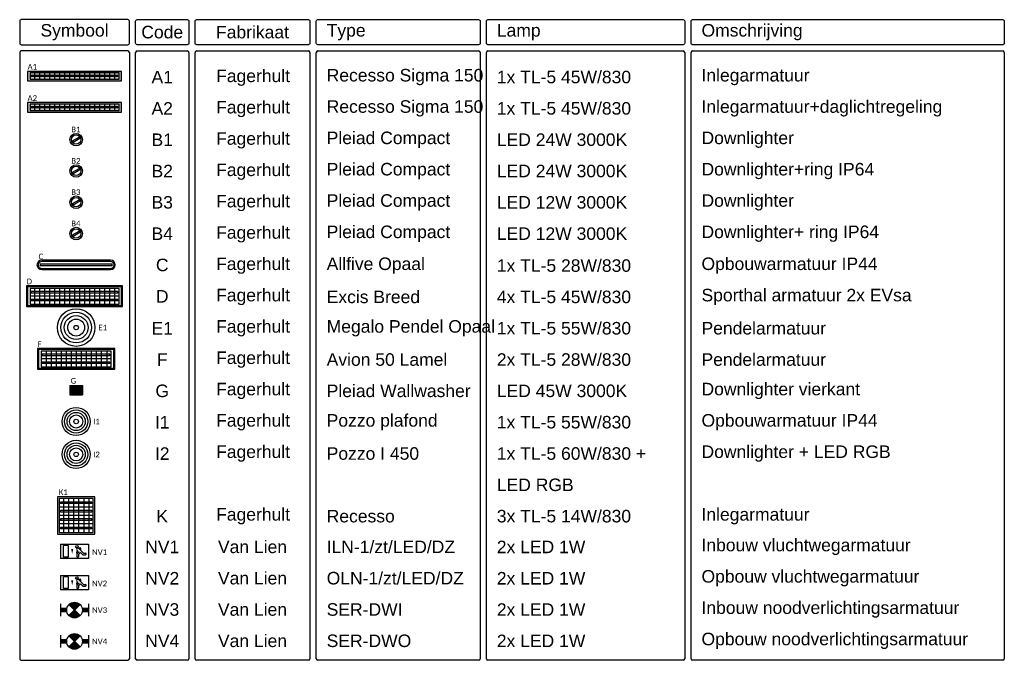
# Model space of a CAD drawing. Header units: millimetres. Extents: x -197899 to 120983, y -4228 to 45370.
# Tile 193 of 200: x 80386 to 96102, y 4024 to 14251. Entities that reach past the tile are written whole.
import ezdxf
from ezdxf.enums import TextEntityAlignment as Align

# ---------------------------------------------------------------- set-up
doc = ezdxf.new("R2010")
doc.units = ezdxf.units.MM
doc.layers.add('BL$5--Renvooi', color=150, linetype='Continuous')
doc.styles.add('STABICAD-018', font='calibri.ttf', dxfattribs={"height": 180})
doc.styles.get("Standard").update_dxf_attribs({"font": 'arial.ttf'})

# ---------------------------------------------------------------- blocks, each defined once
blk = doc.blocks.new('1115C2J')
at = {"color": 0, "linetype": 'Continuous'}
for p, q in [((-4.5, 5.5), (4.5, 5.5)), ((-4.5, 1), (-4.5, 5.5)), ((-2.68, 4.35), (-3.52, 4.35)), ((-2.88, 3.87), (-3.52, 3.87)), ((-1.27, 2.26), (-2.88, 3.87)), ((-1.94, 3.61), (-2.68, 4.35)), ((-1.24, 4.31), (-1.94, 3.61)), ((-1.37, 3.5), (-0.76, 4.11)), ((-1.23, 3.35), (-1.37, 3.5)), ((-1.24, 4.31), (-1.24, 4.91)), ((-0.87, 3.71), (-1.23, 3.35)), ((-0.65, 3.49), (-1.01, 3.13)), ((-0.76, 4.11), (-0.76, 4.91)), ((2, 5.15), (3.5, 5.15)), ((2, 1.35), (2, 5.15)), ((3.5, 5.15), (3.5, 1.35)), ((4.5, 1), (4.5, 5.5)), ((4.5, 1), (-4.5, 1)), ((-1.94, 2.93), (-2.04, 2.83)), ((-2.04, 2.83), (-2.04, 2.34)), ((-0.99, 2.14), (-1.84, 2.14)), ((-1.71, 2.7), (-1.72, 2.7)), ((-1.72, 2.7), (-1.72, 2.46)), ((-1.47, 2.46), (-1.72, 2.46)), ((-0.71, 2.83), (-1.01, 3.13)), ((2, 1.35), (3.5, 1.35))]:
    blk.add_line(p, q, dxfattribs=at)
blk.add_lwpolyline([(0.75, 4, 0, 0.7, 0), (0.75, 2.5, 0.7, 0.7, 0)], format="xyseb", dxfattribs=at)
blk.add_circle((-0.76, 1.75), 0.4, dxfattribs=at)
for centre, radius, start, end in [((-3.52, 4.11), 0.24, 90, 270), ((-1, 4.91), 0.24, 0, 180), ((-0.76, 3.6), 0.16, 315, 135), ((-1.84, 2.34), 0.2, 180, 270), ((-0.99, 2.54), 0.4, 225, 45)]:
    blk.add_arc(centre, radius, start, end, dxfattribs=at)
at = {"color": 0, "linetype": 'Continuous', "style": 'STABICAD-018'}
for tag, p in [('PANEL', (0, 15.17)), ('CIRCUIT', (0, 12.17)), ('SUBCIRCUIT', (4.5, 12.17)), ('LIGHTFIXTURECODE', (0, 8))]:
    blk.add_attdef(tag, text='', height=1.8, dxfattribs=at).set_placement(p, align=Align.MIDDLE)
blk = doc.blocks.new('E00018')
at = {"color": 0, "linetype": 'Continuous'}
for p, q in [((-1.77, -1.77), (1.77, 1.77)), ((1.77, -1.77), (-1.77, 1.77))]:
    blk.add_line(p, q, dxfattribs=at)
at = {"color": 0, "linetype": 'Continuous', "const_width": 2.5}
for points in [[(-0.88, 0.88, -0.198912), (0, 1.25, -0.198912), (0.88, 0.88, -1)], [(-0.88, -0.88, 0.198912), (0, -1.25, 0.198912), (0.88, -0.88, 1)]]:
    blk.add_lwpolyline(points, format="xyb", dxfattribs=at)
blk = doc.blocks.new('*U49')
at = {"color": 0, "linetype": 'ByBlock'}
for p, q in [((-4.5, 2), (-4.5, -2)), ((4.5, 2), (4.5, -2))]:
    blk.add_line(p, q, dxfattribs=at)
at = {"color": 0, "linetype": 'Continuous'}
blk.add_circle((0, 0), 2.5, dxfattribs=at)
at = {"color": 0, "linetype": 'ByBlock'}
for points in [[(-2.5, 0.75), (-4.5, 0.75), (-2.5, -0.75), (-4.5, -0.75)], [(2.5, 0.75), (4.5, 0.75), (2.5, -0.75), (4.5, -0.75)]]:
    blk.add_solid(points, dxfattribs=at)
blk.add_blockref('E00018', (0, 0), dxfattribs=at)
at = {"color": 0, "linetype": 'Continuous', "style": 'STABICAD-018'}
for tag, p in [('PANEL', (0, 8)), ('CIRCUIT', (0, 5)), ('SUBCIRCUIT', (4.5, 5)), ('LIGHTFIXTURECODE', (0, 0)), ('SWITCHCODE', (4.5, -3))]:
    blk.add_attdef(tag, text='', height=1.8, dxfattribs=at).set_placement(p, align=Align.MIDDLE)
blk = doc.blocks.new('IBA-1x58')
at = {"linetype": 'Continuous'}
h = blk.add_hatch(color=8, dxfattribs=at)
h.dxf.hatch_style = 1
h.paths.add_polyline_path([(-750, -75), (750, -75), (750, 75), (-750, 75)])
h.paths.add_polyline_path([(-710, -50), (-710, 50), (710, 50), (710, -50)], flags=16)
h.paths.add_polyline_path([(-690, -7.5), (-690, 7.5), (690, 7.5), (690, -7.5)], flags=0)
h = blk.add_hatch(color=0, dxfattribs=at)
h.dxf.hatch_style = 1
h.paths.add_polyline_path([(710, 50), (-710, 50), (-710, -50), (710, -50)])
h.paths.add_polyline_path([(690, 7.5), (690, -7.5), (-690, -7.5), (-690, 7.5)], flags=16)
h = blk.add_hatch(color=51, dxfattribs=at)
h.dxf.hatch_style = 1
h.paths.add_polyline_path([(-690, -7.5), (-690, 7.5), (690, 7.5), (690, -7.5)])
at = {"color": 1, "linetype": 'Continuous'}
for p, q in [((750, 75), (-750, 75)), ((-750, 75), (-750, -75)), ((710, 50), (-710, 50)), ((-710, 50), (-710, -50)), ((710, -50), (710, 50)), ((750, -75), (750, 75)), ((-750, -75), (750, -75)), ((-710, -50), (710, -50))]:
    blk.add_line(p, q, dxfattribs=at)
at = {"color": 51, "linetype": 'Continuous'}
for p, q in [((690, 7.5), (-690, 7.5)), ((-690, -7.5), (-690, 7.5)), ((690, 7.5), (690, -7.5)), ((690, -7.5), (-690, -7.5))]:
    blk.add_line(p, q, dxfattribs=at)
at = {"color": 8, "linetype": 'Continuous'}
for p, q in [((-640, 50), (-640, -50)), ((-560, 50), (-560, -50)), ((-480, 50), (-480, -50)), ((-400, 50), (-400, -50)), ((-320, 50), (-320, -50)), ((-240, 50), (-240, -50)), ((-160, 50), (-160, -50)), ((-80, 50), (-80, -50)), ((0, 50), (0, -50)), ((80, 50), (80, -50)), ((160, 50), (160, -50)), ((240, 50), (240, -50)), ((320, 50), (320, -50)), ((400, 50), (400, -50)), ((480, 50), (480, -50)), ((560, 50), (560, -50)), ((640, 50), (640, -50))]:
    blk.add_line(p, q, dxfattribs=at)
at = {"color": 0, "linetype": 'Continuous', "style": 'STABICAD-018'}
for tag, p in [('SWITCHCODE', (750, 75)), ('SUBCIRCUIT', (850, 75)), ('CIRCUIT', (650, 75))]:
    blk.add_attdef(tag, text='', height=180, dxfattribs=at).set_placement(p, align=Align.BOTTOM_RIGHT)
blk.add_attdef('LIGHTFIXTURECODE', text='', height=180, dxfattribs=at).set_placement((-750, 75), align=Align.BOTTOM_LEFT)
blk.add_attdef('PANEL', text='', height=180, dxfattribs=at).set_placement((0, -225), align=Align.MIDDLE)
blk = doc.blocks.new('*U512')
at = {"linetype": 'Continuous'}
for p, q in [((-57, -21), (47, 39)), ((-47, -39), (57, 21)), ((57, 21), (47, 39)), ((-57, -21), (-47, -39))]:
    blk.add_line(p, q, dxfattribs=at)
for radius in [100, 75]:
    blk.add_circle((0, 0), radius, dxfattribs=at)
at = {"color": 0, "linetype": 'Continuous', "style": 'STABICAD-018'}
for tag, p in [('LIGHTFIXTURECODE', (0, 225)), ('PANEL', (0, -225))]:
    blk.add_attdef(tag, text='', height=180, dxfattribs=at).set_placement(p, align=Align.MIDDLE)
for tag, p in [('CIRCUIT', (150, 0)), ('SWITCHCODE', (250, 0)), ('SUBCIRCUIT', (350, 0))]:
    blk.add_attdef(tag, text='', height=180, dxfattribs=at).set_placement(p, align=Align.MIDDLE_LEFT)
blk = doc.blocks.new('*U516')
at = {"linetype": 'Continuous'}
for p, q in [((575, 12.5), (-575, 12.5)), ((-575, 12.5), (-575, -12.5)), ((550, 75), (-550, 75)), ((550, 55), (-550, 55)), ((575, -12.5), (575, 12.5)), ((575, -12.5), (-575, -12.5)), ((-550, -55), (550, -55)), ((-550, -75), (550, -75))]:
    blk.add_line(p, q, dxfattribs=at)
for centre, radius, start, end in [((-550, 0), 75, 90, 270), ((-550, 0), 55, 90, 270), ((550, 0), 75, 270, 90), ((550, 0), 55, 270, 90)]:
    blk.add_arc(centre, radius, start, end, dxfattribs=at)
at = {"color": 0, "linetype": 'Continuous', "style": 'STABICAD-018'}
for tag, p in [('SWITCHCODE', (625, 75)), ('SUBCIRCUIT', (725, 75)), ('CIRCUIT', (525, 75))]:
    blk.add_attdef(tag, text='', height=180, dxfattribs=at).set_placement(p, align=Align.BOTTOM_RIGHT)
blk.add_attdef('LIGHTFIXTURECODE', text='', height=180, dxfattribs=at).set_placement((-625, 75), align=Align.BOTTOM_LEFT)
blk.add_attdef('PANEL', text='', height=180, dxfattribs=at).set_placement((0, -225), align=Align.MIDDLE)
blk = doc.blocks.new('*U506')
at = {"linetype": 'Continuous'}
for p, q in [((765, 165), (-765, 165)), ((-765, 165), (-765, -165)), ((765, -165), (765, 165)), ((750, 150), (-750, 150)), ((-750, 150), (-750, -150)), ((710, 125), (-710, 125)), ((-710, 125), (-710, -125)), ((710, 0), (-710, 0)), ((690, 75), (-690, 75)), ((-690, 75), (-690, 50)), ((690, 50), (-690, 50)), ((-640, 125), (-640, -125)), ((-560, 125), (-560, -125)), ((-480, 125), (-480, -125)), ((-400, 125), (-400, -125)), ((-320, 125), (-320, -125)), ((-240, 125), (-240, -125)), ((-160, 125), (-160, -125)), ((-80, 125), (-80, -125)), ((0, 125), (0, -125)), ((80, 125), (80, -125)), ((160, 125), (160, -125)), ((240, 125), (240, -125)), ((320, 125), (320, -125)), ((400, 125), (400, -125)), ((480, 125), (480, -125)), ((560, 125), (560, -125)), ((640, 125), (640, -125)), ((690, 50), (690, 75)), ((710, -125), (710, 125)), ((750, -150), (750, 150)), ((-750, -150), (750, -150)), ((-710, -125), (710, -125)), ((690, -50), (-690, -50)), ((-690, -75), (-690, -50)), ((690, -75), (-690, -75)), ((690, -50), (690, -75)), ((-765, -165), (765, -165))]:
    blk.add_line(p, q, dxfattribs=at)
at = {"color": 0, "linetype": 'Continuous', "style": 'STABICAD-018'}
for tag, p in [('SWITCHCODE', (765, 165)), ('SUBCIRCUIT', (865, 165)), ('CIRCUIT', (665, 165))]:
    blk.add_attdef(tag, text='', height=180, dxfattribs=at).set_placement(p, align=Align.BOTTOM_RIGHT)
blk.add_attdef('LIGHTFIXTURECODE', text='', height=180, dxfattribs=at).set_placement((-765, 165), align=Align.BOTTOM_LEFT)
blk.add_attdef('PANEL', text='', height=180, dxfattribs=at).set_placement((0, -315), align=Align.MIDDLE)
blk = doc.blocks.new('*U514')
for radius in [300, 245, 190, 135, 35]:
    blk.add_circle((0, 0), radius)
at = {"color": 0, "linetype": 'Continuous', "style": 'STABICAD-018'}
blk.add_attdef('CIRCUIT', text='', height=180, dxfattribs=at).set_placement((0, 299), align=Align.BOTTOM_RIGHT)
for tag, p in [('SWITCHCODE', (50, 299)), ('SUBCIRCUIT', (150, 299))]:
    blk.add_attdef(tag, text='', height=180, dxfattribs=at).set_placement(p, align=Align.BOTTOM_LEFT)
for tag, p in [('LIGHTFIXTURECODE', (0, -475)), ('PANEL', (0, -725))]:
    blk.add_attdef(tag, text='', height=180, dxfattribs=at).set_placement(p, align=Align.MIDDLE)
blk = doc.blocks.new('*U508')
at = {"linetype": 'Continuous'}
for p, q in [((-615, 165), (-615, -165)), ((615, 165), (-615, 165)), ((615, -165), (615, 165)), ((600, 150), (-600, 150)), ((-600, 150), (-600, -150)), ((560, 125), (-560, 125)), ((-560, 125), (-560, -125)), ((560, 0), (-560, 0)), ((540, 75), (-540, 75)), ((-540, 75), (-540, 50)), ((540, 50), (-540, 50)), ((-480, 125), (-480, -125)), ((-400, 125), (-400, -125)), ((-320, 125), (-320, -125)), ((-240, 125), (-240, -125)), ((-160, 125), (-160, -125)), ((-80, 125), (-80, -125)), ((0, 125), (0, -125)), ((80, 125), (80, -125)), ((160, 125), (160, -125)), ((240, 125), (240, -125)), ((320, 125), (320, -125)), ((400, 125), (400, -125)), ((490, 125), (490, -125)), ((540, 50), (540, 75)), ((560, -125), (560, 125)), ((600, -150), (600, 150)), ((-600, -150), (600, -150)), ((-560, -125), (560, -125)), ((540, -50), (-540, -50)), ((-540, -75), (-540, -50)), ((540, -75), (-540, -75)), ((540, -50), (540, -75)), ((-615, -165), (615, -165))]:
    blk.add_line(p, q, dxfattribs=at)
at = {"color": 0, "linetype": 'Continuous', "style": 'STABICAD-018'}
for tag, p in [('SWITCHCODE', (615, 165)), ('SUBCIRCUIT', (715, 165)), ('CIRCUIT', (515, 165))]:
    blk.add_attdef(tag, text='', height=180, dxfattribs=at).set_placement(p, align=Align.BOTTOM_RIGHT)
blk.add_attdef('LIGHTFIXTURECODE', text='', height=180, dxfattribs=at).set_placement((-615, 165), align=Align.BOTTOM_LEFT)
blk.add_attdef('PANEL', text='', height=180, dxfattribs=at).set_placement((0, -315), align=Align.MIDDLE)
blk = doc.blocks.new('OWA1-200')
at = {"linetype": 'Continuous'}
h = blk.add_hatch(color=0, dxfattribs=at)
h.dxf.hatch_style = 1
edge = h.paths.add_edge_path()
edge.add_line((75, 200), (-75, 200))
edge.add_line((-75, 200), (-75, 20))
edge.add_line((-75, 20), (-40, 20))
edge.add_ellipse((0, 20), major_axis=(0, -50), ratio=0.8, start_angle=90, end_angle=270, ccw=False)
edge.add_line((40, 20), (75, 20))
edge.add_line((75, 20), (75, 200))
h = blk.add_hatch(color=8, dxfattribs=at)
h.dxf.hatch_style = 1
h.paths.add_polyline_path([(75, 20), (-75, 20), (-75, 0), (75, 0)])
h = blk.add_hatch(color=51, dxfattribs=at)
h.dxf.hatch_style = 1
edge = h.paths.add_edge_path()
edge.add_ellipse((0, 20), major_axis=(0, -50), ratio=0.8, start_angle=90, end_angle=270)
edge.add_line((-40, 20), (40, 20))
at = {"color": 1, "linetype": 'Continuous'}
for p, q in [((-75, 0), (-75, 200)), ((-75, 200), (75, 200)), ((75, 0), (75, 200)), ((-75, 20), (75, 20)), ((-75, 0), (75, 0))]:
    blk.add_line(p, q, dxfattribs=at)
at = {"color": 51, "linetype": 'Continuous'}
blk.add_ellipse((0, 20), major_axis=(0, -50), ratio=0.8, start_param=1.570796, end_param=4.712389, dxfattribs=at)
at = {"color": 0, "linetype": 'Continuous', "style": 'STABICAD-018'}
blk.add_attdef('PANEL', text='', height=180, dxfattribs=at).set_placement((0, 350), align=Align.MIDDLE)
blk.add_attdef('LIGHTFIXTURECODE', text='', height=180, dxfattribs=at).set_placement((-150, 100), align=Align.MIDDLE_RIGHT)
for tag, p in [('CIRCUIT', (150, 100)), ('SWITCHCODE', (250, 100)), ('SUBCIRCUIT', (350, 100))]:
    blk.add_attdef(tag, text='', height=180, dxfattribs=at).set_placement(p, align=Align.MIDDLE_LEFT)
blk = doc.blocks.new('*U509')
for radius in [225, 185, 145, 105, 35]:
    blk.add_circle((0, 0), radius)
at = {"color": 0, "linetype": 'Continuous', "style": 'STABICAD-018'}
blk.add_attdef('CIRCUIT', text='', height=180, dxfattribs=at).set_placement((0, 224), align=Align.BOTTOM_RIGHT)
for tag, p in [('SWITCHCODE', (50, 224)), ('SUBCIRCUIT', (150, 224))]:
    blk.add_attdef(tag, text='', height=180, dxfattribs=at).set_placement(p, align=Align.BOTTOM_LEFT)
for tag, p in [('LIGHTFIXTURECODE', (0, -400)), ('PANEL', (0, -650))]:
    blk.add_attdef(tag, text='', height=180, dxfattribs=at).set_placement(p, align=Align.MIDDLE)
blk = doc.blocks.new('*U511')
at = {"linetype": 'Continuous'}
for p, q in [((300, 300), (-300, 300)), ((-300, 300), (-300, -300)), ((270, 270), (-270, 270)), ((-270, 270), (-270, -270)), ((250, 215), (-250, 215)), ((-250, 215), (-250, 190)), ((250, 190), (-250, 190)), ((-200, 270), (-200, -270)), ((-120, 270), (-120, -270)), ((-40, 270), (-40, -270)), ((40, 270), (40, -270)), ((120, 270), (120, -270)), ((200, 270), (200, -270)), ((250, 190), (250, 215)), ((270, -270), (270, 270)), ((300, -300), (300, 300)), ((270, 135), (-270, 135)), ((270, 0), (-270, 0)), ((250, 80), (-250, 80)), ((-250, 55), (-250, 80)), ((250, 55), (-250, 55)), ((250, 80), (250, 55)), ((270, -135), (-270, -135)), ((250, -55), (-250, -55)), ((-250, -55), (-250, -80)), ((250, -80), (-250, -80)), ((250, -80), (250, -55)), ((-300, -300), (300, -300)), ((-270, -270), (270, -270)), ((250, -190), (-250, -190)), ((-250, -215), (-250, -190)), ((250, -215), (-250, -215)), ((250, -190), (250, -215))]:
    blk.add_line(p, q, dxfattribs=at)
at = {"color": 0, "linetype": 'Continuous', "style": 'STABICAD-018'}
for tag, p in [('SWITCHCODE', (300, 300)), ('SUBCIRCUIT', (400, 300)), ('CIRCUIT', (200, 300))]:
    blk.add_attdef(tag, text='', height=180, dxfattribs=at).set_placement(p, align=Align.BOTTOM_RIGHT)
blk.add_attdef('LIGHTFIXTURECODE', text='', height=180, dxfattribs=at).set_placement((-900, 300), align=Align.BOTTOM_LEFT)
blk.add_attdef('PANEL', text='', height=180, dxfattribs=at).set_placement((0, -450), align=Align.MIDDLE)

msp = doc.modelspace()

# ---------------------------------------------------------------- linework, layer by layer
at = {"layer": 'BL$5--Renvooi', "color": 0}
for p, q in [((80386, 13726), (80386, 4049)), ((82111, 13751), (80411, 13751)), ((82136, 13726), (82136, 4049)), ((82236, 4049), (82236, 13726)), ((82261, 13751), (83061, 13751)), ((83086, 13726), (83086, 4049)), ((83186, 4049), (83186, 13726)), ((83211, 13751), (84994, 13751)), ((85019, 13726), (85019, 4049)), ((85119, 4049), (85119, 13726)), ((85144, 13751), (87711, 13751)), ((87736, 13726), (87736, 4049)), ((87836, 4049), (87836, 13726)), ((87861, 13751), (90977, 13751)), ((91002, 13726), (91002, 4049)), ((91102, 4049), (91102, 13726)), ((91127, 13751), (96077, 13751)), ((96102, 13726), (96102, 4049)), ((80411, 4024), (82111, 4024)), ((83061, 4024), (82261, 4024)), ((84994, 4024), (83211, 4024)), ((87711, 4024), (85144, 4024)), ((90977, 4024), (87861, 4024)), ((96077, 4024), (91127, 4024))]:
    msp.add_line(p, q, dxfattribs=at)
for points in [[(80411, 13851), (82111, 13851, 0.414214), (82136, 13876), (82136, 14226, 0.414214), (82111, 14251), (80411, 14251, 0.414214), (80386, 14226), (80386, 13876, 0.414214)], [(83061, 13851), (82261, 13851, -0.414214), (82236, 13876), (82236, 14226, -0.414214), (82261, 14251), (83061, 14251, -0.414214), (83086, 14226), (83086, 13876, -0.414214)], [(84994, 13851), (83211, 13851, -0.414214), (83186, 13876), (83186, 14226, -0.414214), (83211, 14251), (84994, 14251, -0.414214), (85019, 14226), (85019, 13876, -0.414214)], [(87711, 13851), (85144, 13851, -0.414214), (85119, 13876), (85119, 14226, -0.414214), (85144, 14251), (87711, 14251, -0.414214), (87736, 14226), (87736, 13876, -0.414214)], [(90977, 13851), (87861, 13851, -0.414214), (87836, 13876), (87836, 14226, -0.414214), (87861, 14251), (90977, 14251, -0.414214), (91002, 14226), (91002, 13876, -0.414214)], [(96077, 13851), (91127, 13851, -0.414214), (91102, 13876), (91102, 14226, -0.414214), (91127, 14251), (96077, 14251, -0.414214), (96102, 14226), (96102, 13876, -0.414214)]]:
    msp.add_lwpolyline(points, format="xyb", close=True, dxfattribs=at)
for centre, start, end in [((80411, 13726), 90, 180), ((82111, 13726), 0, 90), ((82261, 13726), 90, 180), ((83061, 13726), 0, 90), ((83211, 13726), 90, 180), ((84994, 13726), 0, 90), ((85144, 13726), 90, 180), ((87711, 13726), 0, 90), ((87861, 13726), 90, 180), ((90977, 13726), 0, 90), ((91127, 13726), 90, 180), ((96077, 13726), 0, 90), ((80411, 4049), 180, 270), ((82111, 4049), 270, 0), ((82261, 4049), 180, 270), ((83061, 4049), 270, 0), ((83211, 4049), 180, 270), ((84994, 4049), 270, 0), ((85144, 4049), 180, 270), ((87711, 4049), 270, 0), ((87861, 4049), 180, 270), ((90977, 4049), 270, 0), ((91127, 4049), 180, 270), ((96077, 4049), 270, 0)]:
    msp.add_arc(centre, 25, start, end, dxfattribs=at)

# ---------------------------------------------------------------- block references
at = {"layer": 'BL$5--Renvooi', "color": 0, "linetype": 'Continuous'}
ref = msp.add_blockref('IBA-1x58', (81261, 13351), dxfattribs=at)
ref.add_attrib('LIGHTFIXTURECODE', 'A1', dxfattribs={"layer": '0', "color": 7, "linetype": 'ByBlock', "height": 90, "style": 'STABICAD-018'}).set_placement((80511, 13426), align=Align.BOTTOM_LEFT)
ref = msp.add_blockref('IBA-1x58', (81261, 12851), dxfattribs=at)
ref.add_attrib('LIGHTFIXTURECODE', 'A2', dxfattribs={"layer": '0', "color": 7, "linetype": 'ByBlock', "height": 90, "style": 'STABICAD-018'}).set_placement((80511, 12926), align=Align.BOTTOM_LEFT)
ref = msp.add_blockref('*U512', (81287, 12336), dxfattribs=at)
ref.add_attrib('LIGHTFIXTURECODE', 'B1', dxfattribs={"layer": '0', "color": 7, "linetype": 'ByBlock', "height": 90, "style": 'STABICAD-018'}).set_placement((81282, 12498), align=Align.MIDDLE)
ref = msp.add_blockref('*U512', (81287, 11836), dxfattribs=at)
ref.add_attrib('LIGHTFIXTURECODE', 'B2', dxfattribs={"layer": '0', "color": 7, "linetype": 'ByBlock', "height": 90, "style": 'STABICAD-018'}).set_placement((81282, 11998), align=Align.MIDDLE)
ref = msp.add_blockref('*U512', (81287, 11336), dxfattribs=at)
ref.add_attrib('LIGHTFIXTURECODE', 'B3', dxfattribs={"layer": '0', "color": 7, "linetype": 'ByBlock', "height": 90, "style": 'STABICAD-018'}).set_placement((81282, 11498), align=Align.MIDDLE)
ref = msp.add_blockref('*U512', (81287, 10836), dxfattribs=at)
ref.add_attrib('LIGHTFIXTURECODE', 'B4', dxfattribs={"layer": '0', "color": 7, "linetype": 'ByBlock', "height": 90, "style": 'STABICAD-018'}).set_placement((81282, 10998), align=Align.MIDDLE)
ref = msp.add_blockref('*U516', (81287, 10336), dxfattribs=at)
ref.add_attrib('LIGHTFIXTURECODE', 'C', dxfattribs={"layer": '0', "color": 7, "linetype": 'ByBlock', "height": 90, "style": 'STABICAD-018'}).set_placement((80687, 10398), align=Align.BOTTOM_LEFT)
ref = msp.add_blockref('*U506', (81261, 9836), dxfattribs=at)
ref.add_attrib('LIGHTFIXTURECODE', 'D', dxfattribs={"layer": '0', "color": 7, "linetype": 'ByBlock', "height": 90, "style": 'STABICAD-018'}).set_placement((80496, 10001), align=Align.BOTTOM_LEFT)
ref = msp.add_blockref('*U514', (81287, 9336), dxfattribs=at)
ref.add_attrib('LIGHTFIXTURECODE', 'E1', dxfattribs={"layer": '0', "color": 7, "linetype": 'ByBlock', "height": 90, "style": 'STABICAD-018'}).set_placement((81712, 9336), align=Align.MIDDLE)
ref = msp.add_blockref('*U508', (81287, 8836), dxfattribs=at)
ref.add_attrib('LIGHTFIXTURECODE', 'F', dxfattribs={"layer": '0', "color": 7, "linetype": 'ByBlock', "height": 90, "style": 'STABICAD-018'}).set_placement((80672, 9001), align=Align.BOTTOM_LEFT)
ref = msp.add_blockref('OWA1-200', (81187, 8336), dxfattribs=dict(at, rotation=270))
ref.add_attrib('LIGHTFIXTURECODE', 'G', dxfattribs={"layer": '0', "color": 7, "linetype": 'ByBlock', "height": 90, "style": 'STABICAD-018'}).set_placement((81287, 8486), align=Align.MIDDLE_RIGHT)
ref = msp.add_blockref('*U509', (81287, 7836), dxfattribs=at)
ref.add_attrib('LIGHTFIXTURECODE', 'I1', dxfattribs={"layer": '0', "color": 7, "linetype": 'ByBlock', "height": 90, "style": 'STABICAD-018'}).set_placement((81612, 7836), align=Align.MIDDLE)
ref = msp.add_blockref('*U509', (81287, 7311), dxfattribs=at)
ref.add_attrib('LIGHTFIXTURECODE', 'I2', dxfattribs={"layer": '0', "color": 7, "linetype": 'ByBlock', "height": 90, "style": 'STABICAD-018'}).set_placement((81612, 7311), align=Align.MIDDLE)
ref = msp.add_blockref('*U511', (81287, 6336), dxfattribs=at)
ref.add_attrib('LIGHTFIXTURECODE', 'K1', dxfattribs={"layer": '0', "color": 7, "linetype": 'ByBlock', "height": 90, "style": 'STABICAD-018'}).set_placement((81010, 6636), align=Align.BOTTOM_LEFT)
ref = msp.add_blockref('1115C2J', (81261, 5926), dxfattribs=dict(at, xscale=50, yscale=50, rotation=180))
ref.add_attrib('LIGHTFIXTURECODE', 'NV1', dxfattribs={"layer": '0', "color": 7, "linetype": 'ByBlock', "height": 90, "style": 'STABICAD-018'}).set_placement((81661, 5751), align=Align.MIDDLE)
ref = msp.add_blockref('1115C2J', (81261, 5426), dxfattribs=dict(at, xscale=50, yscale=50, rotation=180))
ref.add_attrib('LIGHTFIXTURECODE', 'NV2', dxfattribs={"layer": '0', "color": 7, "linetype": 'ByBlock', "height": 90, "style": 'STABICAD-018'}).set_placement((81661, 5251), align=Align.MIDDLE)
ref = msp.add_blockref('*U49', (81261, 4826), dxfattribs=dict(at, xscale=50, yscale=50))
ref.add_attrib('LIGHTFIXTURECODE', 'NV3', dxfattribs={"layer": '0', "color": 7, "linetype": 'ByBlock', "height": 90, "style": 'STABICAD-018'}).set_placement((81661, 4826), align=Align.MIDDLE)
ref = msp.add_blockref('*U49', (81261, 4326), dxfattribs=dict(at, xscale=50, yscale=50))
ref.add_attrib('LIGHTFIXTURECODE', 'NV4', dxfattribs={"layer": '0', "color": 7, "linetype": 'ByBlock', "height": 90, "style": 'STABICAD-018'}).set_placement((81661, 4326), align=Align.MIDDLE)

# ---------------------------------------------------------------- texts
at = {"layer": 'BL$5--Renvooi', "color": 0, "char_height": 200}
for s, insert, width, attachment_point in [('Symbool', (81261, 14051), 1750, 5), ('Code', (82661, 14051), 850, 5), ('Fabrikaat', (84102, 14051), 1666.67, 5), ('Type', (85286, 14051), 3100, 4), ('Lamp', (88002, 14051), 2750, 4), ('Omschrijving', (91269, 14051), 5000, 4), ('A1', (82661, 13334), 750, 5), ('Fagerhult', (84111, 13324), 2000, 5), ('Recesso Sigma 150', (85286, 13334), 4666.67, 4), ('1x TL-5 45W/830', (88002, 13334), 2833.33, 4), ('Inlegarmatuur', (91269, 13334), 5000, 4), ('A2', (82661, 12834), 750, 5), ('Fagerhult', (84111, 12824), 2000, 5), ('Recesso Sigma 150', (85286, 12834), 4666.67, 4), ('1x TL-5 45W/830', (88002, 12834), 2833.33, 4), ('Inlegarmatuur+daglichtregeling', (91269, 12834), 5000, 4), ('B1', (82661, 12334), 750, 5), ('Fagerhult', (84111, 12324), 2000, 5), ('Pleiad Compact', (85286, 12334), 4666.67, 4), ('LED 24W 3000K', (88002, 12334), 2833.33, 4), ('Downlighter', (91269, 12334), 5000, 4), ('B2', (82661, 11834), 750, 5), ('Fagerhult', (84111, 11824), 2000, 5), ('Pleiad Compact', (85286, 11834), 4666.67, 4), ('LED 24W 3000K', (88002, 11834), 2833.33, 4), ('Downlighter+ring IP64', (91269, 11834), 5000, 4), ('Pleiad Compact', (85286, 11334), 4666.67, 4), ('Downlighter', (91269, 11334), 5000, 4), ('B3', (82661, 11334), 750, 5), ('Fagerhult', (84111, 11324), 2000, 5), ('LED 12W 3000K', (88002, 11334), 2833.33, 4), ('B4', (82661, 10834), 750, 5), ('Fagerhult', (84111, 10824), 2000, 5), ('Pleiad Compact', (85286, 10834), 4666.67, 4), ('LED 12W 3000K', (88002, 10834), 2833.33, 4), ('Downlighter+ ring IP64', (91269, 10834), 5000, 4), ('C', (82661, 10334), 750, 5), ('Fagerhult', (84111, 10324), 2000, 5), ('Allfive Opaal', (85286, 10324), 4666.67, 4), ('1x TL-5 28W/830', (88002, 10324), 2833.33, 4), ('Opbouwarmatuur IP44', (91269, 10324), 5000, 4), ('D', (82661, 9834), 750, 5), ('Fagerhult', (84111, 9824), 2000, 5), ('Excis Breed', (85286, 9824), 4666.67, 4), ('4x TL-5 45W/830', (88002, 9824), 2833.33, 4), ('Sporthal armatuur 2x EVsa', (91269, 9824), 5000, 4), ('E1', (82661, 9324), 750, 5), ('Fagerhult', (84111, 9324), 2000, 5), ('Megalo Pendel Opaal', (85286, 9324), 4666.67, 4), ('1x TL-5 55W/830', (88002, 9324), 2833.33, 4), ('Pendelarmatuur', (91269, 9324), 5000, 4), ('Fagerhult', (84111, 8824), 2000, 5), ('Avion 50 Lamel', (85286, 8824), 4666.67, 4), ('2x TL-5 28W/830', (88002, 8824), 2833.33, 4), ('Pendelarmatuur', (91269, 8824), 5000, 4), ('F', (82661, 8824), 750, 5), ('G', (82661, 8324), 750, 5), ('Fagerhult', (84111, 8324), 2000, 5), ('Pleiad Wallwasher', (85286, 8324), 4666.67, 4), ('LED 45W 3000K', (88002, 8324), 2833.33, 4), ('Downlighter vierkant', (91269, 8324), 5000, 4), ('I1', (82661, 7824), 750, 5), ('Fagerhult', (84111, 7824), 2000, 5), ('Pozzo plafond', (85286, 7824), 4666.67, 4), ('1x TL-5 55W/830', (88002, 7824), 2833.33, 4), ('Opbouwarmatuur IP44', (91269, 7824), 5000, 4), ('I2', (82661, 7324), 750, 5), ('Fagerhult', (84111, 7324), 2000, 5), ('Pozzo I 450', (85286, 7324), 4666.67, 4), ('1x TL-5 60W/830 + ', (88002, 7324), 2833.33, 4), ('Downlighter + LED RGB', (91269, 7324), 5000, 4), ('LED RGB', (88002, 6824), 2833.33, 4), ('K', (82661, 6324), 750, 5), ('Fagerhult', (84111, 6324), 2000, 5), ('Recesso', (85286, 6324), 4666.67, 4), ('3x TL-5 14W/830', (88002, 6324), 2833.33, 4), ('Inlegarmatuur', (91269, 6324), 5000, 4), ('ILN-1/zt/LED/DZ', (85286, 5834), 2600, 4), ('Inbouw vluchtwegarmatuur', (91269, 5834), 5000, 4), ('NV1', (82661, 5834), 750, 5), ('Van Lien', (84102, 5834), 2000, 5), ('2x LED 1W', (88002, 5834), 2250, 4), ('NV2', (82661, 5334), 750, 5), ('Van Lien', (84102, 5334), 2000, 5), ('OLN-1/zt/LED/DZ', (85286, 5334), 2600, 4), ('2x LED 1W', (88002, 5334), 2250, 4), ('Opbouw vluchtwegarmatuur', (91269, 5334), 5000, 4), ('NV3', (82661, 4834), 750, 5), ('Van Lien', (84102, 4834), 2000, 5), ('SER-DWI', (85286, 4834), 2600, 4), ('2x LED 1W', (88002, 4834), 2250, 4), ('Inbouw noodverlichtingsarmatuur', (91269, 4834), 5000, 4), ('NV4', (82661, 4334), 750, 5), ('Van Lien', (84102, 4334), 2000, 5), ('SER-DWO', (85286, 4334), 2600, 4), ('2x LED 1W', (88002, 4334), 2250, 4), ('Opbouw noodverlichtingsarmatuur', (91269, 4334), 5000, 4)]:
    msp.add_mtext(s, dxfattribs=dict(at, insert=insert, width=width, attachment_point=attachment_point))

doc.saveas('drawing.dxf')
